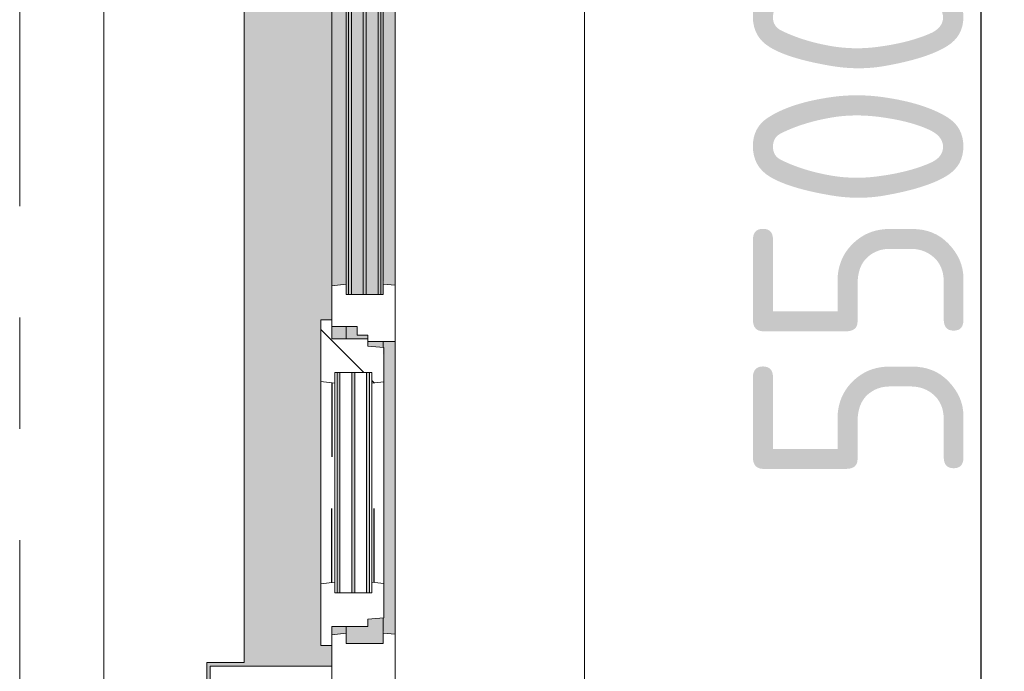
# Model space of a CAD drawing. Extents: x 2820 to 91013, y 1478 to 38178.
# Tile 91 of 182: x 54017 to 55420, y 21434 to 22363. Entities that reach past the tile are written whole.
import ezdxf

# ---------------------------------------------------------------- set-up
doc = ezdxf.new("R2010")
doc.units = 0
doc.header["$LTSCALE"] = 50
doc.header["$PDSIZE"] = -5
doc.linetypes.add('Onderlegger 2e verdieping$0$gestippeld_2_', pattern=[6.35, 3.175, -3.175])
doc.linetypes.add('Onderlegger 2e verdieping$0$stramien', pattern=[22.225, 12.7, -3.175, 3.175, -3.175])
doc.layers.get('0').update_dxf_attribs({"linetype": 'CONTINUOUS'})
doc.layers.get('DEFPOINTS').update_dxf_attribs({"linetype": 'CONTINUOUS'})
doc.layers.add('AS-M38--_F123--_Wandlengte', color=1, linetype='CONTINUOUS')
for name, color, linetype, lineweight in [('Onderlegger 2e verdieping$0$A-GLAZ', 8, 'CONTINUOUS', 25), ('Onderlegger 2e verdieping$0$A-GLAZ-GLAS', 8, 'CONTINUOUS', 25), ('Onderlegger 2e verdieping$0$S-GRID', 8, 'CONTINUOUS', 18)]:
    doc.layers.add(name, color=color, linetype=linetype, lineweight=lineweight)
doc.styles.get("Standard").update_dxf_attribs({"font": 'isocp.shx'})
doc.dimstyles.new('CWall_F2_Wandlengte', dxfattribs={"dimscale": 50, "dimtxt": 2.5, "dimasz": 2, "dimexe": 1, "dimexo": 1, "dimgap": 0.5, "dimtad": 1, "dimdec": 0, "dimdsep": 46, "dimtxsty": 'Standard', "dimcen": 2.5, "dimclrt": 2, "dimadec": 0, "dimazin": 0, "dimtfac": 1, "dimtdec": 0, "dimtix": 1, "dimtmove": 2, "dimatfit": 0, "dimfxl": 0, "dimtolj": 1, "dimtzin": 0, "dimarcsym": 0})
pattern_1 = [(135, (22077.88, -54611.6), (-212.132, -212.132), [])]

# ---------------------------------------------------------------- blocks, each defined once
blk = doc.blocks.new('Onderlegger 2e verdieping$0$31_KA_Houten kozijn metselwerkgevel met draaiend deel verdieping - 31_KA_Houten kozijn metselwerkgevel met draaiend deel verdieping-V237-Plotview 2e Verdieping - schaal 1 op 100')
at = {"layer": 'Onderlegger 2e verdieping$0$A-GLAZ', "lineweight": 18}
h = blk.add_hatch(dxfattribs=at)
h.set_pattern_fill('FP_338', color=256, style=0, pattern_type=2)
h.set_pattern_definition(pattern_1)
h.paths.add_polyline_path([(-656.5, -56.9), (-664.2, -56.9), (-673.9, 210.1), (-706.5, 210.1), (-706.5, 180.1), (-688.5, 180.1), (-688.5, -76.9), (-656.5, -76.9)], flags=0)
h = blk.add_hatch(dxfattribs=at)
h.set_pattern_fill('FP_338', color=256, style=0, pattern_type=2)
h.set_pattern_definition(pattern_1)
h.paths.add_polyline_path([(656.5, -60), (591.1, -60), (589.5, -77), (604.5, -77), (604.5, -129.8), (589.5, -129.8), (591.8, -150), (656.5, -150)], flags=0)
h.paths.add_polyline_path([(-589.5, -77), (-591.1, -60), (-656.5, -60), (-656.5, -150), (-591.8, -150), (-589.5, -129.8), (-604.5, -129.8), (-604.5, -77)], flags=0)
at = {"layer": 'Onderlegger 2e verdieping$0$A-GLAZ'}
h = blk.add_hatch(color=256, dxfattribs=at)
h.paths.add_polyline_path([(591.1, -60), (174, -60), (174, -77), (589.6, -76)], flags=0)
h.paths.add_polyline_path([(93.6, -60), (-591.1, -60), (-589.5, -77), (92.1, -76)], flags=0)
h = blk.add_hatch(color=256, dxfattribs=at)
h.paths.add_polyline_path([(604.5, -129.8), (604.5, -77), (567.9, -77), (569.5, -99), (580, -99), (580, -129.8), (591.8, -129.8)], flags=0)
h.paths.add_polyline_path([(182.1, -77), (174, -77), (174, -99), (180.5, -99), (181.9, -80.3)], flags=0)
h.paths.add_polyline_path([(170, -101.3), (170, -99), (165, -99), (165, -114), (152.5, -114), (152.5, -129.8), (170, -129.8), (170, -105.3)], flags=0)
h.paths.add_polyline_path([(107, -122.3), (107, -105.3), (-604.5, -105.3), (-604.5, -122.3), (90.3, -122.3)], flags=0)
h.paths.add_polyline_path([(107, -80.3), (107, -77), (-604.5, -77), (-604.5, -80.3), (93.6, -80.3)], flags=0)
h.paths.add_polyline_path([(107, -101.3), (107, -84.3), (-604.5, -84.3), (-604.5, -101.3), (7, -101.3)], flags=0)
h.paths.add_polyline_path([(107, -129.8), (107, -126.3), (-604.5, -126.3), (-604.5, -129.8), (94.3, -129.8)], flags=0)
h = blk.add_hatch(color=256, dxfattribs=at)
h.paths.add_polyline_path([(591.8, -150), (589.5, -129.8), (580, -129.8), (580, -150), (589.5, -150)], flags=0)
h.paths.add_polyline_path([(170, -145.8), (170, -129.8), (152.5, -129.8), (152.5, -150), (170, -150)], flags=0)
h.paths.add_polyline_path([(94.3, -150), (92, -129.8), (-589.5, -129.8), (-591.8, -150), (92, -150)], flags=0)
blk.add_hatch(color=256, dxfattribs=at).paths.add_polyline_path([(656.5, -328.5), (655.8, -323.5), (636.5, -323.5), (636.5, -150), (607, -150), (607, -166), (143, -166), (143, -150), (-636.5, -150), (-636.5, -323.5), (-656.5, -323.5), (-656.5, -328.5), (-631.5, -328.5), (-631.5, -275), (631.5, -275), (631.5, -328.5), (655.8, -328.5)], flags=0)
at = {"layer": 'Onderlegger 2e verdieping$0$A-GLAZ', "lineweight": 18}
for p, q in [((-706.5, 210.1), (-673.9, 210.1)), ((-706.5, 180.1), (-706.5, 210.1)), ((-673.9, 210.1), (-664.2, -56.9)), ((-673.9, 210.1), (673.9, 210.1)), ((673.9, 210.1), (664.2, -56.9)), ((706.5, 210.1), (673.9, 210.1)), ((706.5, 180.1), (706.5, 210.1)), ((-688.5, 180.1), (-706.5, 180.1)), ((-688.5, -76.9), (-688.5, 180.1)), ((688.5, -76.9), (688.5, 180.1)), ((688.5, 180.1), (706.5, 180.1)), ((-664.2, -56.9), (-656.5, -56.9)), ((-656.5, -56.9), (-656.5, -76.9)), ((-656.5, -150), (-656.5, -60)), ((-656.5, -60), (-591.1, -60)), ((-591.1, -60), (93.6, -60)), ((-591.1, -60), (-589.5, -77)), ((92, -77), (93.6, -60)), ((93.6, -60), (174, -60)), ((174, -60), (174, -99)), ((174, -60), (591.1, -60)), ((589.5, -77), (591.1, -60)), ((591.1, -60), (656.5, -60)), ((664.2, -56.9), (656.5, -56.9)), ((656.5, -56.9), (656.5, -76.9)), ((656.5, -60), (656.5, -150)), ((-656.5, -76.9), (-688.5, -76.9)), ((-688.5, -76.9), (-688.5, -94.9)), ((-604.5, -77), (-604.5, -80.3)), ((-589.5, -77), (-604.5, -77)), ((92, -77), (-589.5, -77)), ((107, -77), (92, -77)), ((107, -80.3), (107, -77)), ((182.1, -77), (174, -77)), ((589.5, -77), (567.9, -77)), ((604.5, -77), (589.5, -77)), ((604.5, -129.8), (604.5, -77)), ((656.5, -76.9), (688.5, -76.9)), ((688.5, -94.9), (688.5, -76.9)), ((-604.5, -84.3), (-604.5, -101.3)), ((107, -101.3), (107, -84.3)), ((-604.5, -105.3), (-604.5, -122.3)), ((107, -122.3), (107, -105.3)), ((165, -99), (165, -114)), ((170, -99), (165, -99)), ((152.5, -114), (152.5, -150)), ((165, -114), (152.5, -114)), ((-604.5, -126.3), (-604.5, -129.8)), ((-604.5, -129.8), (-589.5, -129.8)), ((-589.5, -129.8), (-591.8, -150)), ((-589.5, -129.8), (92, -129.8)), ((92, -129.8), (107, -129.8)), ((94.3, -150), (92, -129.8)), ((107, -129.8), (107, -126.3)), ((152.5, -129.8), (170, -129.8)), ((580, -129.8), (589.5, -129.8)), ((589.5, -129.8), (604.5, -129.8)), ((591.8, -150), (589.5, -129.8)), ((-656.5, -150), (-636.5, -150)), ((-656.5, -323.5), (-656.5, -150)), ((-591.8, -150), (-656.5, -150)), ((-636.5, -150), (-636.5, -323.5)), ((94.3, -150), (-591.8, -150)), ((143, -150), (94.3, -150)), ((656.5, -150), (607, -150)), ((636.5, -150), (656.5, -150)), ((636.5, -323.5), (636.5, -150)), ((656.5, -150), (656.5, -323.5)), ((-636.5, -323.5), (-656.5, -323.5)), ((-656.5, -328.5), (-656.5, -323.5)), ((656.5, -323.5), (636.5, -323.5)), ((656.5, -323.5), (656.5, -328.5))]:
    blk.add_line(p, q, dxfattribs=at)
blk = doc.blocks.new('Onderlegger 2e verdieping$0$31_KA_Houten kozijn metselwerkgevel triple glas - Type-9950180-Plotview 2e Verdieping - schaal 1 op 100')
at = {"layer": 'Onderlegger 2e verdieping$0$A-GLAZ'}
for points in [[(0, 42), (711.5, 42), (711.5, 46), (0, 46)], [(0, 21), (711.5, 21), (711.5, 25), (0, 25)], [(0, 0), (711.5, 0), (711.5, 4), (0, 4)]]:
    blk.add_hatch(color=256, dxfattribs=at).paths.add_polyline_path(points, flags=0)
at = {"layer": 'Onderlegger 2e verdieping$0$A-GLAZ', "lineweight": 18}
for p, q in [((0, 46), (711.5, 46)), ((0, 42), (0, 46)), ((711.5, 46), (711.5, 42)), ((711.5, 42), (0, 42)), ((0, 25), (711.5, 25)), ((0, 21), (0, 25)), ((711.5, 21), (0, 21)), ((711.5, 25), (711.5, 21)), ((0, 4), (711.5, 4)), ((0, 0), (0, 4)), ((711.5, 0), (0, 0)), ((711.5, 4), (711.5, 0))]:
    blk.add_line(p, q, dxfattribs=at)
blk = doc.blocks.new('Onderlegger 2e verdieping$0$31_KA_Houten kozijn draaiend deel metselwerkgevel - Type-V240-Plotview 2e Verdieping - schaal 1 op 100')
at = {"layer": 'Onderlegger 2e verdieping$0$A-GLAZ-GLAS', "lineweight": 18}
h = blk.add_hatch(dxfattribs=at)
h.set_pattern_fill('FP_341', color=256, style=0, pattern_type=2)
h.set_pattern_definition([(135, (21907.9, -54461.6), (-707.107, -707.107), []), (225, (21907.9, -54461.6), (707.107, -707.107), [])])
h.paths.add_polyline_path([(437, -16), (437, 0), (410, 0), (410, 51), (399.5, 51), (397.8, 74), (348.6, 74), (347, 57), (362, 57), (362, 4.2), (347, 4.2), (349.3, -16)], flags=0)
h.paths.add_polyline_path([(63, 57), (61.4, 74), (12.2, 74), (10.5, 51), (0, 51), (0, 0), (-27, 0), (-27, -16), (60.7, -16), (63, 4.2), (48, 4.2), (48, 57)], flags=0)
at = {"layer": 'Onderlegger 2e verdieping$0$A-GLAZ', "lineweight": 18}
for p, q in [((10.5, 51), (12.2, 74)), ((12.2, 74), (61.4, 74)), ((61.4, 74), (63, 57)), ((61.4, 74), (348.6, 74)), ((347, 57), (348.6, 74)), ((348.6, 74), (397.8, 74)), ((397.8, 74), (399.5, 51)), ((48, 57), (48, 53.5)), ((63, 57), (48, 57)), ((347, 57), (63, 57)), ((362, 57), (347, 57)), ((362, 53.5), (362, 57)), ((0, 51), (10.5, 51)), ((0, 0), (0, 51)), ((48, 49.5), (48, 32.5)), ((362, 32.5), (362, 49.5)), ((399.5, 51), (410, 51)), ((410, 51), (410, 0)), ((48, 28.5), (48, 11.5)), ((362, 11.5), (362, 28.5)), ((-27, 0), (0, 0)), ((-27, -16), (-27, 0)), ((48, 7.5), (48, 4.2)), ((48, 4.2), (63, 4.2)), ((63, 4.2), (60.7, -16)), ((63, 4.2), (347, 4.2)), ((347, 4.2), (362, 4.2)), ((349.3, -16), (347, 4.2)), ((362, 4.2), (362, 7.5)), ((410, 0), (437, 0)), ((437, 0), (437, -16)), ((60.7, -16), (-27, -16)), ((349.3, -16), (60.7, -16)), ((437, -16), (349.3, -16))]:
    blk.add_line(p, q, dxfattribs=at)
at = {"layer": 'Onderlegger 2e verdieping$0$A-GLAZ', "linetype": 'Onderlegger 2e verdieping$0$gestippeld_2_'}
blk.add_line((347.3, 60), (241.8, 60), dxfattribs=at)
at = {"layer": 'Onderlegger 2e verdieping$0$A-GLAZ-GLAS'}
for p, q in [((62.5, 0), (168.2, 0)), ((347.5, 0), (241.8, 0))]:
    blk.add_line(p, q, dxfattribs=at)
blk = doc.blocks.new('Onderlegger 2e verdieping$0$31_KA_Houten kozijn metselwerkgevel triple glas - Type-9950181-Plotview 2e Verdieping - schaal 1 op 100')
at = {"layer": 'Onderlegger 2e verdieping$0$A-GLAZ'}
for points in [[(0, 42), (314, 42), (314, 46), (0, 46)], [(314, 21), (314, 25), (0, 25), (0, 21), (300.8, 21)], [(314, 0), (314, 4), (0, 4), (0, 0), (300.8, 0)]]:
    blk.add_hatch(color=256, dxfattribs=at).paths.add_polyline_path(points, flags=0)
at = {"layer": 'Onderlegger 2e verdieping$0$A-GLAZ', "lineweight": 18}
for p, q in [((0, 46), (314, 46)), ((0, 42), (0, 46)), ((314, 46), (314, 42)), ((314, 42), (0, 42)), ((0, 25), (314, 25)), ((0, 21), (0, 25)), ((314, 21), (0, 21)), ((314, 25), (314, 21)), ((0, 4), (314, 4)), ((0, 0), (0, 4)), ((314, 0), (0, 0)), ((314, 4), (314, 0))]:
    blk.add_line(p, q, dxfattribs=at)
blk = doc.blocks.new('Onderlegger 2e verdieping$0$vensterbank tweede verdieping - vensterbank tweede verdieping-11898810-Plotview 2e Verdieping - schaal 1 op 100')
at = {"layer": 'Onderlegger 2e verdieping$0$A-GLAZ', "lineweight": 18}
for p, q in [((54136.6, 22884.9), (54136.6, 21271.9)), ((54336.6, 21446.4), (54336.6, 22709.4)), ((54283.1, 20876), (54283.1, 21446.4)), ((54283.1, 21446.4), (54336.6, 21446.4))]:
    blk.add_line(p, q, dxfattribs=at)
blk = doc.blocks.new('Onderlegger 2e verdieping')
at = {"layer": 'Onderlegger 2e verdieping$0$S-GRID', "linetype": 'Onderlegger 2e verdieping$0$stramien'}
blk.add_line((54016.6, 37178.2), (54016.6, 1478.2), dxfattribs=at)
at = {"layer": 'Onderlegger 2e verdieping$0$A-GLAZ'}
blk.add_blockref('Onderlegger 2e verdieping$0$vensterbank tweede verdieping - vensterbank tweede verdieping-11898810-Plotview 2e Verdieping - schaal 1 op 100', (0, 0), dxfattribs=at)
at = {"layer": 'Onderlegger 2e verdieping$0$A-GLAZ', "rotation": 269.9999999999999}
for name, p in [('Onderlegger 2e verdieping$0$31_KA_Houten kozijn metselwerkgevel met draaiend deel verdieping - 31_KA_Houten kozijn metselwerkgevel met draaiend deel verdieping-V237-Plotview 2e Verdieping - schaal 1 op 100', (54611.6, 22077.9)), ('Onderlegger 2e verdieping$0$31_KA_Houten kozijn metselwerkgevel triple glas - Type-9950180-Plotview 2e Verdieping - schaal 1 op 100', (54485.3, 22682.4)), ('Onderlegger 2e verdieping$0$31_KA_Houten kozijn draaiend deel metselwerkgevel - Type-V240-Plotview 2e Verdieping - schaal 1 op 100', (54461.6, 21907.9)), ('Onderlegger 2e verdieping$0$31_KA_Houten kozijn metselwerkgevel triple glas - Type-9950181-Plotview 2e Verdieping - schaal 1 op 100', (54469.1, 21859.9))]:
    blk.add_blockref(name, p, dxfattribs=at)
blk = doc.blocks.new('*D136')
at = {"layer": 'AS-M38--_F123--_Wandlengte', "color": 0, "lineweight": -2}
blk.add_line((55386.6, 24628.2), (55386.6, 19528.2), dxfattribs=at)
at = {"layer": 'AS-M38--_F123--_Wandlengte', "color": 0}
for points in [[(55353.3, 24628.2), (55419.9, 24628.2), (55386.6, 24828.2)], [(55353.3, 19528.2), (55419.9, 19528.2), (55386.6, 19328.2)]]:
    blk.add_solid(points, dxfattribs=at)
at = {"layer": 'DEFPOINTS', "color": 0}
for p in [(55386.6, 24828.2), (55386.6, 19328.2), (55386.6, 19328.2)]:
    blk.add_point(p, dxfattribs=at)
at = {"layer": 'AS-M38--_F123--_Wandlengte', "color": 2, "insert": (55211.6, 22078.2), "char_height": 300, "attachment_point": 5, "rotation": 90}
blk.add_mtext('\\A1;5500', dxfattribs=at)

msp = doc.modelspace()

# ---------------------------------------------------------------- block references
msp.add_blockref('Onderlegger 2e verdieping', (0, 0))

# ---------------------------------------------------------------- dimensions: what is measured, and where the dimension line sits
at = {"layer": 'AS-M38--_F123--_Wandlengte'}
dim = msp.add_linear_dim(base=(55386.6, 19328.2), p1=(55386.6, 24828.2), p2=(55386.6, 19328.2), angle=90, dimstyle='CWall_F2_Wandlengte', override={"dimtxt": 6, "dimasz": 4}, dxfattribs=at)
dim.commit()
dim.dimension.update_dxf_attribs({"geometry": '*D136', "text_midpoint": (55211.6, 22078.2)})

doc.saveas('drawing.dxf')
